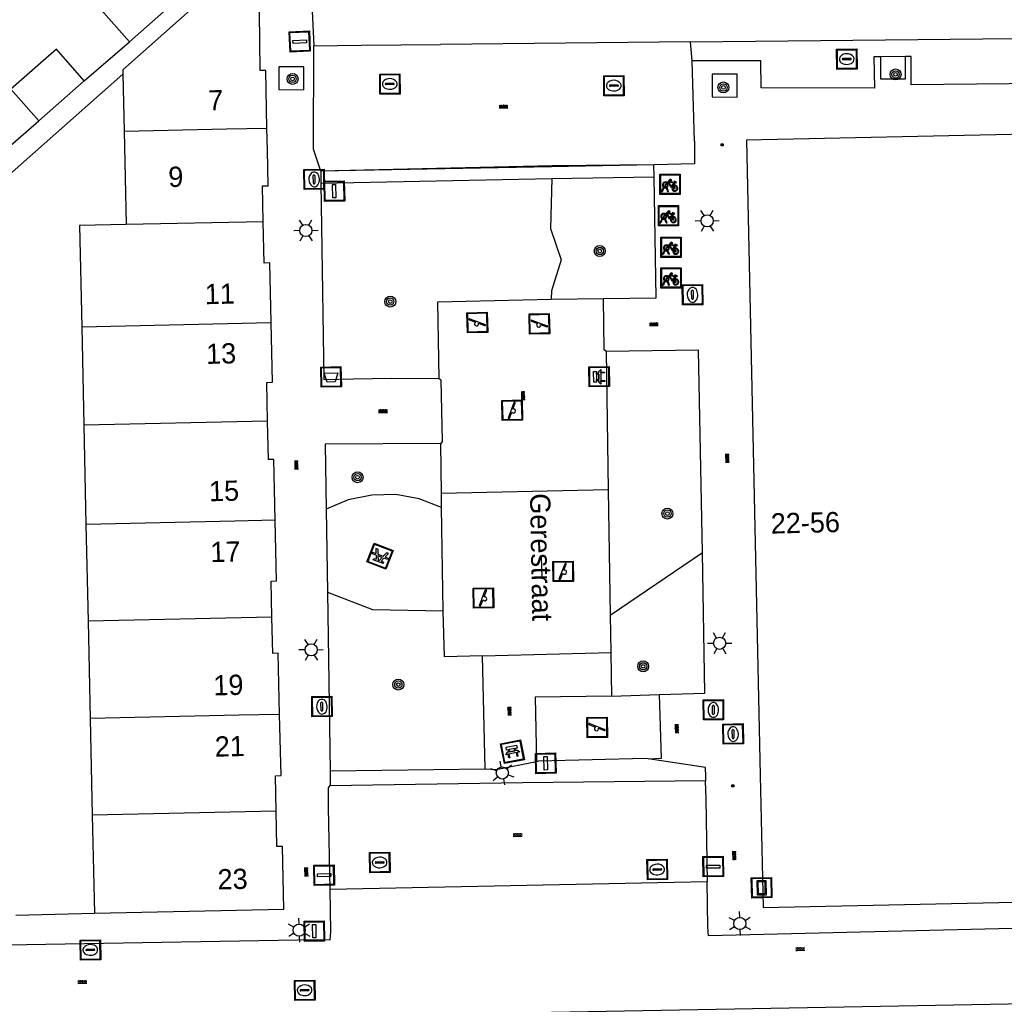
# Model space of a CAD drawing. Header units: metres. Extents: x 93870 to 95789, y 463036 to 464040.
# Tile 20 of 256: x 94020 to 94069, y 463251 to 463299. Entities that reach past the tile are written whole.
import ezdxf
from ezdxf.enums import TextEntityAlignment as Align

# ---------------------------------------------------------------- set-up
doc = ezdxf.new("R2010")
doc.units = ezdxf.units.M
doc.header["$LTSCALE"] = 25.4
for name, color, linetype in [('B_BEBOUWINGSGRENS_0', 1, 'Continuous'), ('B_TUSSENMUUR_0', 7, 'Continuous'), ('G_GRENS_ALGEMEEN_0', 7, 'Continuous'), ('Q_AFVALBAK_0', 7, 'Continuous'), ('Q_BANK_0', 7, 'Continuous'), ('Q_BOOM_0', 3, 'Continuous'), ('Q_FIETSENREK_0', 6, 'Continuous'), ('Q_GASPUT_0', 7, 'Continuous'), ('Q_INSPECTIE_OF_RIOOLPUT_0', 253, 'Continuous'), ('Q_KOLK_0', 254, 'Continuous'), ('Q_LICHTMAST_0', 2, 'Continuous'), ('Q_PICKNICKTAFEL_0', 7, 'Continuous'), ('Q_SPEELVOORZIENING_0', 45, 'Continuous'), ('Q_STRAATNAAMBORD_0', 7, 'Continuous'), ('Q_VERKEERSBORDPAAL_0', 40, 'Continuous'), ('S_GBKN_SYMBOOL_OV_GROOT_0', 7, 'Continuous'), ('T_CULTUURGRENS_0', 76, 'Continuous'), ('T_MUUR_30CM_0', 10, 'Continuous'), ('V_WEGGRENS_0', 7, 'Continuous'), ('Z_GBKN_HUISNUMMER_0', 252, 'Continuous'), ('Z_STRAATNAAM_0', 252, 'Continuous')]:
    doc.layers.add(name, color=color, linetype=linetype)
doc.layers.add('Q_PAAL_STEEN_0', color=7, linetype='Continuous', true_color=0xa97373)
doc.layers.add('Q_PAALTJE_0', color=7, linetype='Continuous', true_color=0x666666)

# ---------------------------------------------------------------- blocks, each defined once
blk = doc.blocks.new('Q_AFVALBAK')
for points in [[(-0.5, 0.5), (0.5, 0.5), (0.5, -0.5), (-0.5, -0.5)], [(-0.336, 0.197), (0.331, 0.197), (0.19, -0.251), (-0.196, -0.251)]]:
    blk.add_lwpolyline(points, close=True)
blk.add_lwpolyline([(-0.442, 0.464), (0.438, 0.464, -0.414214), (0.459, 0.442), (0.459, -0.437, -0.414214), (0.438, -0.459), (-0.442, -0.459, -0.414214), (-0.463, -0.437), (-0.463, 0.442), (-0.463, 0.444), (-0.463, 0.446), (-0.463, 0.448), (-0.462, 0.45), (-0.461, 0.451), (-0.46, 0.453), (-0.459, 0.455), (-0.458, 0.456), (-0.457, 0.457), (-0.456, 0.459), (-0.454, 0.46), (-0.453, 0.461), (-0.451, 0.462), (-0.449, 0.462), (-0.447, 0.463), (-0.446, 0.463), (-0.444, 0.464), (-0.442, 0.464)], format="xyb")
blk = doc.blocks.new('Q_STRAATNAAMBORD')
for points in [[(-0.5, 0.5), (0.5, 0.5), (0.5, -0.5), (-0.5, -0.5)], [(-0.369, 0.22), (0.358, 0.22), (0.358, -0.214), (-0.369, -0.214)]]:
    blk.add_lwpolyline(points, close=True)
for points in [[(-0.442, 0.464), (0.438, 0.464, -0.414214), (0.459, 0.442), (0.459, -0.437, -0.414214), (0.438, -0.459), (-0.442, -0.459, -0.414214), (-0.463, -0.437), (-0.463, 0.442), (-0.463, 0.444), (-0.463, 0.446), (-0.463, 0.448), (-0.462, 0.45), (-0.461, 0.451), (-0.46, 0.453), (-0.459, 0.455), (-0.458, 0.456), (-0.457, 0.457), (-0.456, 0.459), (-0.454, 0.46), (-0.453, 0.461), (-0.451, 0.462), (-0.449, 0.462), (-0.447, 0.463), (-0.446, 0.463), (-0.444, 0.464), (-0.442, 0.464)], [(-0.287, 0.16), (0.281, 0.16, -0.414214), (0.303, 0.139), (0.303, -0.134, -0.414214), (0.281, -0.156), (-0.287, -0.156, -0.414214), (-0.308, -0.134), (-0.308, 0.139), (-0.308, 0.14), (-0.308, 0.142), (-0.307, 0.144), (-0.307, 0.146), (-0.306, 0.148), (-0.305, 0.149), (-0.304, 0.151), (-0.303, 0.152), (-0.302, 0.154), (-0.3, 0.155), (-0.299, 0.156), (-0.297, 0.157), (-0.296, 0.158), (-0.294, 0.159), (-0.292, 0.159), (-0.29, 0.16), (-0.288, 0.16), (-0.287, 0.16)]]:
    blk.add_lwpolyline(points, format="xyb")
blk = doc.blocks.new('Q_LICHTMAST')
for points in [[(0, 0.3), (0, 0.6)], [(-0.26, 0.15), (-0.52, 0.3)], [(0.26, 0.15), (0.52, 0.3)], [(-0.26, -0.15), (-0.52, -0.3)], [(0, -0.3), (0, -0.6)], [(0.26, -0.15), (0.52, -0.3)]]:
    blk.add_lwpolyline(points)
blk.add_circle((0, 0), 0.3)
blk = doc.blocks.new('Q_VERKEERSBORDPAAL')
for points in [[(-0.5, 0.5), (0.5, 0.5), (0.5, -0.5), (-0.5, -0.5)], [(-0.08, 0.333), (0.071, 0.333), (0.071, -0.329), (-0.08, -0.329)]]:
    blk.add_lwpolyline(points, close=True)
blk.add_lwpolyline([(-0.442, 0.464), (0.438, 0.464, -0.414214), (0.459, 0.442), (0.459, -0.437, -0.414214), (0.438, -0.459), (-0.442, -0.459, -0.414214), (-0.463, -0.437), (-0.463, 0.442), (-0.463, 0.444), (-0.463, 0.446), (-0.463, 0.448), (-0.462, 0.45), (-0.461, 0.451), (-0.46, 0.453), (-0.459, 0.455), (-0.458, 0.456), (-0.457, 0.457), (-0.456, 0.459), (-0.454, 0.46), (-0.453, 0.461), (-0.451, 0.462), (-0.449, 0.462), (-0.447, 0.463), (-0.446, 0.463), (-0.444, 0.464), (-0.442, 0.464)], format="xyb")
blk = doc.blocks.new('Q_PAAL_STEEN')
for points in [[(-0.5, 0.5), (0.5, 0.5), (0.5, -0.5), (-0.5, -0.5)], [(-0.08, 0.333), (0.071, 0.333), (0.071, -0.329), (-0.08, -0.329)]]:
    blk.add_lwpolyline(points, close=True)
blk.add_lwpolyline([(-0.442, 0.464), (0.438, 0.464, -0.414214), (0.459, 0.442), (0.459, -0.437, -0.414214), (0.438, -0.459), (-0.442, -0.459, -0.414214), (-0.463, -0.437), (-0.463, 0.442), (-0.463, 0.444), (-0.463, 0.446), (-0.463, 0.448), (-0.462, 0.45), (-0.461, 0.451), (-0.46, 0.453), (-0.459, 0.455), (-0.458, 0.456), (-0.457, 0.457), (-0.456, 0.459), (-0.454, 0.46), (-0.453, 0.461), (-0.451, 0.462), (-0.449, 0.462), (-0.447, 0.463), (-0.446, 0.463), (-0.444, 0.464), (-0.442, 0.464)], format="xyb")
blk = doc.blocks.new('Q_PAALTJE')
at = {"color": 251, "true_color": 0x666666, "xscale": 0.1, "yscale": 0.1, "zscale": 0.01}
blk.add_blockref('Q_PAAL_STEEN', (0, 0), dxfattribs=at)
blk = doc.blocks.new('Q_KOLK')
blk.add_lwpolyline([(-0.5, 0.5), (0.5, 0.5), (0.5, -0.5), (-0.5, -0.5)], close=True)
for points in [[(-0.442, 0.464), (0.438, 0.464, -0.414214), (0.459, 0.442), (0.459, -0.437, -0.414214), (0.438, -0.459), (-0.442, -0.459, -0.414214), (-0.463, -0.437), (-0.463, 0.442, -0.414214), (-0.442, 0.464)], [(-0.345, 0.105, 0.380426), (-0.276, -0.18)], [(-0.008, 0.266, 0.240218), (-0.345, 0.105)], [(-0.194, 0.045, 0.853344), (-0.194, -0.032)], [(0.331, 0.111, 0.240191), (-0.008, 0.266)], [(0.185, -0.032, 0.849746), (0.185, 0.045)], [(0.267, -0.176, 0.380426), (0.331, 0.111)], [(-0.276, -0.18, 0.148452), (0.012, -0.257)], [(0.012, -0.257, 0.131742), (0.267, -0.176)]]:
    blk.add_lwpolyline(points, format="xyb")
for points in [[(-0.194, 0.045), (0.185, 0.045)], [(0.185, -0.032), (-0.194, -0.032)]]:
    blk.add_lwpolyline(points)
blk = doc.blocks.new('Q_INSPECTIE_OF_RIOOLPUT')
blk.add_lwpolyline([(-0.5, 0.5), (0.5, 0.5), (0.5, -0.5), (-0.5, -0.5)], close=True)
for points in [[(-0.442, 0.464), (0.438, 0.464, -0.414214), (0.459, 0.442), (0.459, -0.437, -0.414214), (0.438, -0.459), (-0.442, -0.459, -0.414214), (-0.463, -0.437), (-0.463, 0.442), (-0.463, 0.444), (-0.463, 0.446), (-0.463, 0.448), (-0.462, 0.45), (-0.461, 0.451), (-0.46, 0.453), (-0.459, 0.455), (-0.458, 0.456), (-0.457, 0.457), (-0.456, 0.459), (-0.454, 0.46), (-0.453, 0.461), (-0.451, 0.462), (-0.449, 0.462), (-0.447, 0.463), (-0.446, 0.463), (-0.444, 0.464), (-0.442, 0.464)], [(-0.345, 0.105, 0.380426), (-0.276, -0.18)], [(-0.008, 0.266, 0.240218), (-0.345, 0.105)], [(-0.194, 0.045, 0.853344), (-0.194, -0.032)], [(0.331, 0.111, 0.240191), (-0.008, 0.266)], [(0.185, -0.032, 0.849746), (0.185, 0.045)], [(0.267, -0.176, 0.380426), (0.331, 0.111)], [(-0.276, -0.18, 0.148452), (0.012, -0.257)], [(0.012, -0.257, 0.131742), (0.267, -0.176)]]:
    blk.add_lwpolyline(points, format="xyb")
for points in [[(-0.194, 0.045), (0.185, 0.045)], [(0.185, -0.032), (-0.194, -0.032)]]:
    blk.add_lwpolyline(points)
blk = doc.blocks.new('Q_GASPUT')
blk.add_lwpolyline([(-0.5, 0.5), (0.5, 0.5), (0.5, -0.5), (-0.5, -0.5)], close=True)
for points in [[(-0.442, 0.464), (0.438, 0.464, -0.414214), (0.459, 0.442), (0.459, -0.437, -0.414214), (0.438, -0.459), (-0.442, -0.459, -0.414214), (-0.463, -0.437), (-0.463, 0.442), (-0.463, 0.444), (-0.463, 0.446), (-0.463, 0.448), (-0.462, 0.45), (-0.461, 0.451), (-0.46, 0.453), (-0.459, 0.455), (-0.458, 0.456), (-0.457, 0.457), (-0.456, 0.459), (-0.454, 0.46), (-0.453, 0.461), (-0.451, 0.462), (-0.449, 0.462), (-0.447, 0.463), (-0.446, 0.463), (-0.444, 0.464), (-0.442, 0.464)], [(-0.345, 0.105, 0.380426), (-0.276, -0.18)], [(-0.008, 0.266, 0.240218), (-0.345, 0.105)], [(-0.194, 0.045, 0.853344), (-0.194, -0.032)], [(0.331, 0.111, 0.240191), (-0.008, 0.266)], [(0.185, -0.032, 0.849746), (0.185, 0.045)], [(0.267, -0.176, 0.380426), (0.331, 0.111)], [(-0.276, -0.18, 0.148452), (0.012, -0.257)], [(0.012, -0.257, 0.131742), (0.267, -0.176)]]:
    blk.add_lwpolyline(points, format="xyb")
for points in [[(-0.194, 0.045), (0.185, 0.045)], [(0.185, -0.032), (-0.194, -0.032)]]:
    blk.add_lwpolyline(points)
blk = doc.blocks.new('Q_SPEELVOORZIENING')
blk.add_lwpolyline([(-0.5, 0.5), (0.5, 0.5), (0.5, -0.5), (-0.5, -0.5)], close=True)
for points in [[(-0.442, 0.464), (0.438, 0.464, -0.414214), (0.459, 0.442), (0.459, -0.437, -0.414214), (0.438, -0.459), (-0.442, -0.459, -0.414214), (-0.463, -0.437), (-0.463, 0.442), (-0.463, 0.444), (-0.463, 0.446), (-0.463, 0.448), (-0.462, 0.45), (-0.461, 0.451), (-0.46, 0.453), (-0.459, 0.455), (-0.458, 0.456), (-0.457, 0.457), (-0.456, 0.459), (-0.454, 0.46), (-0.453, 0.461), (-0.451, 0.462), (-0.449, 0.462), (-0.447, 0.463), (-0.446, 0.463), (-0.444, 0.464), (-0.442, 0.464)], [(-0.363, 0.198, 1.168313), (-0.386, 0.141)], [(-0.087, 0.021, 0.778987), (-0.04, -0.167)], [(-0.04, -0.167, 0.508825), (0.056, -0.036)], [(0.355, -0.156, 1.031322), (0.378, -0.1)]]:
    blk.add_lwpolyline(points, format="xyb")
for points in [[(-0.386, 0.141), (-0.087, 0.021)], [(-0.363, 0.198), (0.378, -0.1)], [(0.056, -0.036), (0.355, -0.156)]]:
    blk.add_lwpolyline(points)
blk = doc.blocks.new('Q_BANK')
blk.add_lwpolyline([(-0.5, 0.5), (0.5, 0.5), (0.5, -0.5), (-0.5, -0.5)], close=True)
blk.add_lwpolyline([(-0.442, 0.464), (0.438, 0.464, -0.414214), (0.459, 0.442), (0.459, -0.437, -0.414214), (0.438, -0.459), (-0.442, -0.459, -0.414214), (-0.463, -0.437), (-0.463, 0.442), (-0.463, 0.444), (-0.463, 0.446), (-0.463, 0.448), (-0.462, 0.45), (-0.461, 0.451), (-0.46, 0.453), (-0.459, 0.455), (-0.458, 0.456), (-0.457, 0.457), (-0.456, 0.459), (-0.454, 0.46), (-0.453, 0.461), (-0.451, 0.462), (-0.449, 0.462), (-0.447, 0.463), (-0.446, 0.463), (-0.444, 0.464), (-0.442, 0.464)], format="xyb")
for points in [[(-0.267, 0.022), (-0.366, -0.078)], [(-0.18, 0.132), (-0.267, 0.132), (-0.267, 0.276)], [(-0.267, 0.276), (0.258, 0.276), (0.258, 0.132), (0.173, 0.132)], [(-0.18, 0.022), (-0.267, 0.022)], [(-0.267, 0.022), (-0.18, 0.022)], [(-0.18, 0.022), (-0.18, 0.132)], [(-0.18, 0.132), (-0.144, 0.132)], [(-0.144, 0.132), (-0.144, 0.022)], [(0.131, 0.132), (-0.144, 0.132)], [(0.131, 0.022), (-0.144, 0.022)], [(-0.144, 0.022), (0.131, 0.022)], [(0.131, 0.022), (-0.144, 0.022)], [(-0.144, 0.022), (0.131, 0.022)], [(-0.144, 0.022), (0.131, 0.022)], [(0.131, 0.022), (0.131, 0.132)], [(0.131, 0.132), (0.173, 0.132)], [(0.173, 0.132), (0.173, 0.022)], [(0.173, 0.022), (0.255, 0.022)], [(0.173, 0.022), (0.255, 0.022)], [(0.255, 0.022), (0.357, -0.078)], [(-0.236, -0.078), (-0.366, -0.078)], [(-0.192, -0.078), (-0.192, -0.27), (-0.236, -0.27), (-0.236, -0.078)], [(-0.236, -0.078), (-0.192, -0.078)], [(0.183, -0.078), (-0.192, -0.078)], [(0.226, -0.078), (0.226, -0.268), (0.183, -0.268), (0.183, -0.078)], [(0.183, -0.078), (0.226, -0.078)], [(0.357, -0.078), (0.226, -0.078)]]:
    blk.add_lwpolyline(points)
blk = doc.blocks.new('Q_PICKNICKTAFEL')
blk.add_lwpolyline([(-0.5, 0.5), (0.5, 0.5), (0.5, -0.5), (-0.5, -0.5)], close=True)
blk.add_lwpolyline([(-0.442, 0.464), (0.438, 0.464, -0.414214), (0.459, 0.442), (0.459, -0.437, -0.414214), (0.438, -0.459), (-0.442, -0.459, -0.414214), (-0.463, -0.437), (-0.463, 0.442), (-0.463, 0.444), (-0.463, 0.446), (-0.463, 0.448), (-0.462, 0.45), (-0.461, 0.451), (-0.46, 0.453), (-0.459, 0.455), (-0.458, 0.456), (-0.457, 0.457), (-0.456, 0.459), (-0.454, 0.46), (-0.453, 0.461), (-0.451, 0.462), (-0.449, 0.462), (-0.447, 0.463), (-0.446, 0.463), (-0.444, 0.464), (-0.442, 0.464)], format="xyb")
for points in [[(-0.246, -0.058), (-0.408, -0.058), (-0.408, 0.021)], [(-0.408, 0.021), (-0.214, 0.021)], [(-0.136, 0.213), (-0.267, 0.213), (-0.267, 0.284)], [(-0.267, 0.284), (0.257, 0.284), (0.257, 0.213), (0.127, 0.213)], [(-0.214, 0.021), (-0.136, 0.213)], [(-0.115, 0.021), (-0.035, 0.213)], [(-0.115, 0.021), (0.107, 0.021)], [(0.025, 0.213), (-0.035, 0.213)], [(0.107, 0.021), (0.025, 0.213)], [(0.206, 0.021), (0.127, 0.213)], [(0.206, 0.021), (0.4, 0.021), (0.4, -0.058), (0.239, -0.058)], [(-0.336, -0.28), (-0.246, -0.058)], [(-0.336, -0.28), (-0.24, -0.279)], [(-0.24, -0.279), (-0.148, -0.058)], [(0.141, -0.058), (-0.148, -0.058)], [(0.234, -0.277), (0.141, -0.058)], [(0.234, -0.277), (0.33, -0.277)], [(0.33, -0.277), (0.239, -0.058)]]:
    blk.add_lwpolyline(points)
blk = doc.blocks.new('Q_FIETSENREK')
for points in [[(-0.5, 0.5), (0.5, 0.5), (0.5, -0.5), (-0.5, -0.5)], [(-0.063, 0.145), (0.184, 0.054), (0.037, -0.093)]]:
    blk.add_lwpolyline(points, close=True)
for points in [[(-0.442, 0.464), (0.438, 0.464, -0.414214), (0.459, 0.442), (0.459, -0.437, -0.414214), (0.438, -0.459), (-0.442, -0.459, -0.414214), (-0.463, -0.437), (-0.463, 0.442), (-0.463, 0.444), (-0.463, 0.446), (-0.463, 0.448), (-0.462, 0.45), (-0.461, 0.451), (-0.46, 0.453), (-0.459, 0.455), (-0.458, 0.456), (-0.457, 0.457), (-0.456, 0.459), (-0.454, 0.46), (-0.453, 0.461), (-0.451, 0.462), (-0.449, 0.462), (-0.447, 0.463), (-0.446, 0.463), (-0.444, 0.464), (-0.442, 0.464)], [(-0.181, 0.106, 0.847256), (-0.324, -0.144)], [(-0.193, 0.075, 0.842492), (-0.305, -0.118)], [(-0.171, 0.065, 0.053288), (-0.193, 0.075)], [(-0.185, -0.134, 0.502492), (-0.147, 0.044)], [(-0.149, 0.089, 0.06236), (-0.181, 0.106)], [(-0.165, -0.161, 0.494489), (-0.125, 0.068)], [(-0.324, -0.144, 0.089606), (-0.421, -0.348)], [(-0.296, -0.162, 0.110942), (-0.375, -0.348)], [(-0.294, -0.105, 0.006942), (-0.305, -0.118)], [(-0.296, -0.162, 0.02458), (-0.283, -0.168)], [(-0.212, -0.105, 0.381614), (-0.294, -0.105)], [(-0.283, -0.168, 0.148109), (-0.198, -0.173)], [(-0.223, -0.136, 0.533998), (-0.276, -0.136)], [(-0.276, -0.136, 0.009682), (-0.271, -0.138)], [(-0.271, -0.138, 0.120201), (-0.218, -0.144)], [(-0.218, -0.144, 0.003554), (-0.223, -0.136)], [(-0.185, -0.134, 0.017985), (-0.212, -0.105)], [(-0.122, -0.348, 0.075837), (-0.198, -0.173)], [(-0.075, -0.348, 0.094234), (-0.165, -0.161)], [(0.095, -0.16, 0.385208), (0.186, -0.333)], [(0.209, -0.054, 0.224648), (0.108, -0.128)], [(0.126, -0.171, 0.376993), (0.197, -0.303)], [(0.212, -0.086, 0.20829), (0.139, -0.139)], [(0.186, -0.333, 1), (0.287, -0.06)], [(0.197, -0.303, 1), (0.276, -0.09)], [(0.287, -0.06, 0.086253), (0.238, -0.051)], [(0.276, -0.09, 0.079305), (0.241, -0.083)]]:
    blk.add_lwpolyline(points, format="xyb")
for points in [[(-0.171, 0.065), (-0.263, -0.038), (-0.239, -0.059), (-0.147, 0.044)], [(0.081, 0.221), (-0.003, 0.252), (-0.149, 0.089)], [(-0.125, 0.068), (-0.086, 0.111), (0.018, -0.131), (0.095, -0.16)], [(0.238, -0.051), (0.229, 0.053), (0.261, 0.093), (0.302, 0.078), (0.314, 0.11), (0.192, 0.155), (0.18, 0.123), (0.231, 0.104), (0.207, 0.076), (-0.04, 0.167), (0, 0.216), (0.07, 0.191), (0.081, 0.221)], [(0.209, -0.054), (0.199, 0.029), (0.057, -0.108)], [(-0.421, -0.348), (-0.375, -0.348)], [(-0.122, -0.348), (-0.075, -0.348)], [(0.057, -0.108), (0.108, -0.128)], [(0.126, -0.171), (0.253, -0.218), (0.241, -0.083)], [(0.139, -0.139), (0.222, -0.17), (0.212, -0.086)]]:
    blk.add_lwpolyline(points)
blk = doc.blocks.new('Q_BOOM')
for radius in [0.27, 0.18, 0.09]:
    blk.add_circle((0, 0), radius)
blk = doc.blocks.new('S_GBKN_SYMBOOL_OV_GROOT')
for points in [[(-0.21875, 0.0625), (0.21875, 0.0625)], [(-0.21875, 0), (0.21875, 0)], [(-0.1875, 0.0625), (-0.1875, 0)], [(-0.125, 0.09375), (-0.125, 0.0625)], [(-0.125, 0), (-0.125, -0.0625)], [(-0.0625, 0.0625), (-0.0625, 0)], [(0, 0.09375), (0, 0.0625)], [(0, 0), (0, -0.0625)], [(0.0625, 0.0625), (0.0625, 0)], [(0.125, 0.09375), (0.125, 0.0625)], [(0.125, 0), (0.125, -0.0625)], [(0.1875, 0.0625), (0.1875, 0)], [(-0.21875, -0.0625), (0.21875, -0.0625)], [(-0.1875, -0.0625), (-0.1875, -0.09375)], [(-0.0625, -0.0625), (-0.0625, -0.09375)], [(0.0625, -0.0625), (0.0625, -0.09375)], [(0.1875, -0.0625), (0.1875, -0.09375)]]:
    blk.add_lwpolyline(points)

msp = doc.modelspace()

# ---------------------------------------------------------------- linework, layer by layer
at = {"layer": 'B_BEBOUWINGSGRENS_0'}
for p, q in [((94025.534, 463298.284), (94027.778, 463300.258)), ((94025.215, 463296.684), (94025.277, 463293.863)), ((94021.056, 463294.383), (94023.31, 463296.359)), ((94123.94, 463294.88), (94056.02, 463293.42)), ((94018.802, 463292.407), (94021.056, 463294.383)), ((94025.277, 463293.863), (94025.38, 463289.25)), ((94032.353, 463292.922), (94032.33, 463294.02)), ((94056.02, 463293.42), (94056.699, 463262.033)), ((94023.179, 463284.206), (94023.285, 463279.347)), ((94023.285, 463279.347), (94023.392, 463274.436)), ((94032.745, 463274.64), (94032.68, 463277.64)), ((94023.392, 463274.436), (94023.496, 463269.647)), ((94023.496, 463269.647), (94023.6, 463264.846)), ((94032.96, 463265.05), (94032.89, 463268.07)), ((94023.6, 463264.846), (94023.704, 463260.072)), ((94032.785, 463260.27), (94032.75, 463262.02)), ((94023.704, 463260.072), (94023.81, 463255.22))]:
    msp.add_line(p, q, dxfattribs=at)
for points in [[(94026.383, 463301.843), (94024.138, 463299.868), (94025.534, 463298.284)], [(94031.947, 463301.181), (94029.99, 463301.14), (94025.21, 463296.9), (94025.215, 463296.684)], [(94032.33, 463294.02), (94032.27, 463296.87), (94031.99, 463296.86), (94031.947, 463301.181)], [(94023.31, 463296.359), (94021.94, 463297.922), (94019.686, 463295.946)], [(94032.147, 463289.392), (94032.11, 463291.17), (94032.39, 463291.17), (94032.353, 463292.922)], [(94025.38, 463289.25), (94023.07, 463289.2), (94023.179, 463284.206)], [(94032.535, 463284.41), (94032.47, 463287.36), (94032.19, 463287.35), (94032.147, 463289.392)], [(94032.365, 463279.545), (94032.32, 463281.45), (94032.6, 463281.46), (94032.535, 463284.41)], [(94032.68, 463277.64), (94032.41, 463277.64), (94032.365, 463279.545)], [(94032.58, 463269.845), (94032.54, 463271.63), (94032.81, 463271.64), (94032.745, 463274.64)], [(94032.89, 463268.07), (94032.62, 463268.06), (94032.58, 463269.845)], [(94032.75, 463262.02), (94033.03, 463262.03), (94032.96, 463265.05)], [(94056.699, 463262.033), (94056.84, 463255.51), (94070.81, 463255.81)], [(94023.81, 463255.22), (94033.17, 463255.42), (94033.1, 463258.52), (94032.82, 463258.52), (94032.785, 463260.27)]]:
    msp.add_lwpolyline(points, dxfattribs=at)
at = {"layer": 'B_TUSSENMUUR_0'}
for p, q in [((94021.056, 463294.383), (94019.686, 463295.946)), ((94032.147, 463289.392), (94025.38, 463289.25)), ((94023.179, 463284.206), (94032.535, 463284.41)), ((94032.365, 463279.545), (94023.285, 463279.347)), ((94032.58, 463269.845), (94023.496, 463269.647)), ((94032.785, 463260.27), (94023.704, 463260.072))]:
    msp.add_line(p, q, dxfattribs=at)
for points in [[(94025.277, 463293.863), (94030.33, 463293.975), (94032.33, 463294.02)], [(94032.745, 463274.64), (94030.745, 463274.596), (94023.392, 463274.436)], [(94032.96, 463265.05), (94030.961, 463265.006), (94023.6, 463264.846)]]:
    msp.add_lwpolyline(points, dxfattribs=at)
at = {"layer": 'G_GRENS_ALGEMEEN_0'}
for p, q in [((94049.193, 463276.144), (94049.283, 463269.95)), ((94040.963, 463275.275), (94040.953, 463275.968)), ((94041.039, 463270.163), (94040.963, 463275.275)), ((94049.283, 463269.95), (94049.315, 463268.102)), ((94049.353, 463265.956), (94051.726, 463266.032))]:
    msp.add_line(p, q, dxfattribs=at)
msp.add_lwpolyline([(94042.977, 463267.947), (94041.101, 463267.891), (94041.039, 463270.163)], dxfattribs=at)
at = {"layer": 'T_CULTUURGRENS_0'}
for p, q in [((94051.46, 463291.61), (94051.45, 463292.196)), ((94034.986, 463291.882), (94034.995, 463291.303)), ((94046.41, 463291.522), (94051.46, 463291.61)), ((94034.995, 463291.303), (94046.41, 463291.522)), ((94049.283, 463269.95), (94053.854, 463273.047)), ((94053.995, 463262.42), (94051.171, 463262.851)), ((94054.011, 463261.975), (94053.995, 463262.42)), ((94043.107, 463262.347), (94035.453, 463262.236)), ((94035.453, 463262.236), (94035.463, 463261.534)), ((94054.018, 463261.789), (94054.011, 463261.975))]:
    msp.add_line(p, q, dxfattribs=at)
for points in [[(94051.45, 463292.196), (94046.426, 463292.161), (94034.986, 463291.882)], [(94046.41, 463291.522), (94046.336, 463289.052), (94046.872, 463287.515), (94046.389, 463285.982), (94046.375, 463285.564)], [(94040.963, 463275.275), (94039.857, 463275.7), (94038.691, 463275.907), (94037.506, 463275.888), (94036.347, 463275.643), (94035.255, 463275.183)], [(94035.324, 463271.094), (94037.551, 463270.234), (94041.039, 463270.163)], [(94045.656, 463262.702), (94043.658, 463262.314), (94043.107, 463262.347)], [(94051.171, 463262.851), (94051.053, 463262.869), (94045.743, 463262.731), (94045.656, 463262.702)], [(94035.463, 463261.534), (94044.962, 463261.682), (94054.018, 463261.789)]]:
    msp.add_lwpolyline(points, dxfattribs=at)
at = {"layer": 'T_MUUR_30CM_0'}
msp.add_line((94019.925, 463255.131), (94023.81, 463255.22), dxfattribs=at)
at = {"layer": 'V_WEGGRENS_0'}
for p, q in [((94033.78, 463318.03), (94034.64, 463298.09)), ((94023.31, 463296.359), (94025.534, 463298.284)), ((94034.63, 463292.97), (94034.64, 463298.09)), ((94053.251, 463298.282), (94040.898, 463298.155)), ((94053.332, 463297.339), (94053.251, 463298.282)), ((94063.87, 463297.557), (94062.637, 463297.544)), ((94053.455, 463293.368), (94053.332, 463297.339)), ((94025.215, 463296.684), (94017.01, 463289.436)), ((94055.564, 463296.675), (94054.331, 463296.679)), ((94053.455, 463293.368), (94053.451, 463292.25)), ((94034.986, 463291.882), (94034.63, 463292.97)), ((94053.451, 463292.25), (94051.45, 463292.196)), ((94034.995, 463291.303), (94035.144, 463281.603)), ((94046.375, 463285.564), (94048.965, 463285.606)), ((94053.645, 463283.051), (94049.083, 463282.982)), ((94049.083, 463282.982), (94049.193, 463276.144)), ((94053.854, 463273.047), (94053.645, 463283.051)), ((94040.919, 463278.427), (94035.201, 463278.396)), ((94035.201, 463278.396), (94035.255, 463275.183)), ((94040.953, 463275.968), (94040.919, 463278.427)), ((94049.193, 463276.144), (94040.953, 463275.968)), ((94035.255, 463275.183), (94035.324, 463271.094)), ((94053.972, 463266.096), (94053.854, 463273.047)), ((94035.324, 463271.094), (94035.453, 463262.236)), ((94042.977, 463267.947), (94049.315, 463268.102)), ((94043.107, 463262.347), (94042.977, 463267.947)), ((94049.315, 463268.102), (94049.353, 463265.956)), ((94051.726, 463266.032), (94053.972, 463266.096)), ((94054.011, 463261.975), (94053.995, 463262.42)), ((94054.018, 463261.789), (94054.011, 463261.975)), ((94035.367, 463261.423), (94035.463, 463261.534)), ((94054.075, 463256.783), (94035.448, 463256.39)), ((94081.951, 463250.966), (94035.549, 463250.127))]:
    msp.add_line(p, q, dxfattribs=at)
for points in [[(94053.251, 463298.282), (94123.85, 463299.01), (94123.89, 463296.94), (94123.9, 463296.7)], [(94034.64, 463298.09), (94036.986, 463298.114), (94040.898, 463298.155)], [(94062.637, 463297.544), (94062.317, 463297.54), (94062.352, 463295.994), (94056.752, 463296.007), (94056.726, 463297.343), (94053.332, 463297.339)], [(94062.637, 463297.544), (94062.64, 463296.45), (94063.873, 463296.445), (94063.87, 463297.557)], [(94074.181, 463297.664), (94073.84, 463297.66), (94073.85, 463296.26), (94064.16, 463296.16), (94064.15, 463297.56), (94063.87, 463297.557)], [(94032.923, 463297.042), (94032.926, 463295.918), (94034.159, 463295.913), (94034.156, 463297.037), (94032.923, 463297.042)], [(94054.331, 463296.679), (94054.334, 463295.555), (94055.567, 463295.551), (94055.564, 463296.675)], [(94051.45, 463292.196), (94046.381, 463292.104), (94034.986, 463291.882)], [(94048.965, 463285.606), (94051.564, 463285.635), (94051.46, 463291.61)], [(94040.835, 463281.649), (94040.78, 463285.436), (94046.375, 463285.564)], [(94049.083, 463282.982), (94048.999, 463283.063), (94048.965, 463285.606)], [(94035.144, 463281.603), (94036.613, 463281.636), (94038.483, 463281.661), (94040.835, 463281.649)], [(94040.835, 463281.649), (94040.925, 463281.571), (94040.992, 463278.537), (94040.919, 463278.427)], [(94049.353, 463265.956), (94045.584, 463265.9), (94045.656, 463262.702)], [(94051.171, 463262.851), (94051.824, 463262.892), (94051.726, 463266.032)], [(94054.018, 463261.789), (94053.985, 463261.75), (94054.011, 463260.882), (94054.075, 463256.783)], [(94035.448, 463256.39), (94035.367, 463260.444), (94035.367, 463261.423)], [(94073.26, 463254.56), (94054.141, 463254.115), (94054.11, 463254.55), (94054.075, 463256.783)], [(94035.448, 463253.902), (94035.489, 463254.307), (94035.448, 463256.39)], [(94010.874, 463253.521), (94034.789, 463253.918), (94035.448, 463253.902)]]:
    msp.add_lwpolyline(points, dxfattribs=at)
at = {"layer": 'Z_STRAATNAAM_0'}
msp.add_line((94045.885, 463272.816), (94045.904, 463271.816), dxfattribs=at)

# ---------------------------------------------------------------- block references
at = {"layer": 'Q_AFVALBAK_0', "rotation": 1.286890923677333}
msp.add_blockref('Q_AFVALBAK', (94035.501, 463281.722), dxfattribs=at)
at = {"layer": 'Q_BANK_0'}
for p, rotation in [((94048.746, 463281.734), 90.92161336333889), ((94044.461, 463263.204), 10.98972428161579)]:
    msp.add_blockref('Q_BANK', p, dxfattribs=dict(at, rotation=rotation))
at = {"layer": 'Q_BOOM_0'}
for p, rotation in [((94033.598, 463296.449), 179.7676582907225), ((94063.387, 463296.672), 179.767658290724), ((94054.883, 463296.027), 179.8141262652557), ((94048.773, 463287.946), 72.51200262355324), ((94038.426, 463285.447), 90.83206927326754), ((94036.811, 463276.765), 11.93598726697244), ((94052.117, 463274.971), 91.19682888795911), ((94050.916, 463267.424), 1.834383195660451), ((94038.822, 463266.519), 1.70981404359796)]:
    msp.add_blockref('Q_BOOM', p, dxfattribs=dict(at, rotation=rotation))
at = {"layer": 'Q_FIETSENREK_0'}
for p in [(94052.249, 463291.241), (94052.17, 463289.685), (94052.296, 463288.129), (94052.297, 463286.611)]:
    msp.add_blockref('Q_FIETSENREK', p, dxfattribs=at)
at = {"layer": 'Q_GASPUT_0', "rotation": 91.23929547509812}
msp.add_blockref('Q_GASPUT', (94055.365, 463264.081), dxfattribs=at)
at = {"layer": 'Q_INSPECTIE_OF_RIOOLPUT_0', "rotation": 0.9250222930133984}
msp.add_blockref('Q_INSPECTIE_OF_RIOOLPUT', (94034.198, 463251.414), dxfattribs=at)
at = {"layer": 'Q_KOLK_0'}
for p, rotation in [((94060.978, 463297.423), 0.5907994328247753), ((94038.407, 463296.195), 0.6004705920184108), ((94049.474, 463296.113), 0.589031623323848), ((94034.666, 463291.487), 90.89053625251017), ((94053.359, 463285.785), 90.86559863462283), ((94035.049, 463265.435), 90.83434557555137), ((94054.389, 463265.277), 90.35848360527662), ((94037.906, 463257.729), 1.208670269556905), ((94051.617, 463257.381), 1.208670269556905), ((94023.612, 463253.407), 0.9510489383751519)]:
    msp.add_blockref('Q_KOLK', p, dxfattribs=dict(at, rotation=rotation))
at = {"layer": 'Q_LICHTMAST_0'}
for p, rotation in [((94054.079, 463289.435), 90.86559863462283), ((94034.255, 463288.957), 90.8800412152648), ((94034.514, 463268.24), 90.83434557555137), ((94054.694, 463268.562), 90.9725582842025), ((94043.96, 463262.156), 10.98972428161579), ((94055.694, 463254.715), 1.333334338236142), ((94033.922, 463254.386), 0.9510489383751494)]:
    msp.add_blockref('Q_LICHTMAST', p, dxfattribs=dict(at, rotation=rotation))
at = {"layer": 'Q_PAAL_STEEN_0', "rotation": 1.488707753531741}
msp.add_blockref('Q_PAAL_STEEN', (94046.105, 463262.631), dxfattribs=at)
at = {"layer": 'Q_PAALTJE_0'}
for p, rotation in [((94054.821, 463293.185), 1.161392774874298), ((94055.347, 463261.52), 1.236101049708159)]:
    msp.add_blockref('Q_PAALTJE', p, dxfattribs=dict(at, rotation=rotation))
at = {"layer": 'Q_PICKNICKTAFEL_0', "rotation": 158.884948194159}
msp.add_blockref('Q_PICKNICKTAFEL', (94037.921, 463272.865), dxfattribs=at)
at = {"layer": 'Q_SPEELVOORZIENING_0'}
for p, rotation in [((94042.725, 463284.409), 1.310559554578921), ((94045.793, 463284.345), 1.310559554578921), ((94044.448, 463280.077), 91.26506044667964), ((94046.967, 463272.114), 90.83246001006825), ((94043.025, 463270.801), 90.85175243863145), ((94048.648, 463264.403), 0.8512410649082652)]:
    msp.add_blockref('Q_SPEELVOORZIENING', p, dxfattribs=dict(at, rotation=rotation))
at = {"layer": 'Q_STRAATNAAMBORD_0', "rotation": 91.23830247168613}
msp.add_blockref('Q_STRAATNAAMBORD', (94056.77, 463256.485), dxfattribs=at)
at = {"layer": 'Q_VERKEERSBORDPAAL_0'}
for p, rotation in [((94033.952, 463298.296), 92.46960140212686), ((94035.662, 463290.903), 1.09910087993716), ((94035.156, 463257.106), 91.14463263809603), ((94054.381, 463257.528), 90.8945186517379), ((94034.674, 463254.332), 0.9510489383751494)]:
    msp.add_blockref('Q_VERKEERSBORDPAAL', p, dxfattribs=dict(at, rotation=rotation))
at = {"layer": 'S_GBKN_SYMBOOL_OV_GROOT_0'}
for p, rotation in [((94044.018, 463295.082), 1.397058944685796), ((94051.442, 463284.326), 0.866529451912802), ((94044.986, 463280.793), 91.26506044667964), ((94038.066, 463280.029), 0.3106246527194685), ((94033.786, 463277.368), 91.24121435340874), ((94055.075, 463277.699), 91.23929547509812), ((94044.32, 463265.208), 91.32984174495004), ((94052.583, 463264.346), 91.78763194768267), ((94044.717, 463259.09), 1.208670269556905), ((94055.42, 463258.074), 91.23830247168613), ((94034.279, 463257.265), 91.29355584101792), ((94058.674, 463253.455), 1.333334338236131), ((94023.208, 463251.824), 0.9250222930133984)]:
    msp.add_blockref('S_GBKN_SYMBOOL_OV_GROOT', p, dxfattribs=dict(at, rotation=rotation))

# ---------------------------------------------------------------- texts
at = {"layer": 'Z_GBKN_HUISNUMMER_0', "linetype": 'Continuous'}
for s, rotation, p in [('7', 1.2, (94029.801, 463295.392)), ('9', 1.3, (94027.828, 463291.612)), ('11', 1.3, (94030.003, 463285.83)), ('13', 1.3, (94030.068, 463282.88)), ('15', 1.3, (94030.213, 463276.086)), ('22-56', 1.3, (94058.929, 463274.519)), ('17', 1.3, (94030.278, 463273.086)), ('19', 1.3, (94030.426, 463266.502)), ('21', 1.3, (94030.496, 463263.482)), ('23', 1.3, (94030.636, 463256.914))]:
    msp.add_text(s, height=1, rotation=rotation, dxfattribs=at).set_placement(p, align=Align.MIDDLE)
at = {"layer": 'Z_STRAATNAAM_0', "linetype": 'Continuous'}
msp.add_text('Gerestraat', height=1, rotation=271.0885, dxfattribs=at).set_placement((94045.885, 463272.816), align=Align.MIDDLE)

doc.saveas('drawing.dxf')
